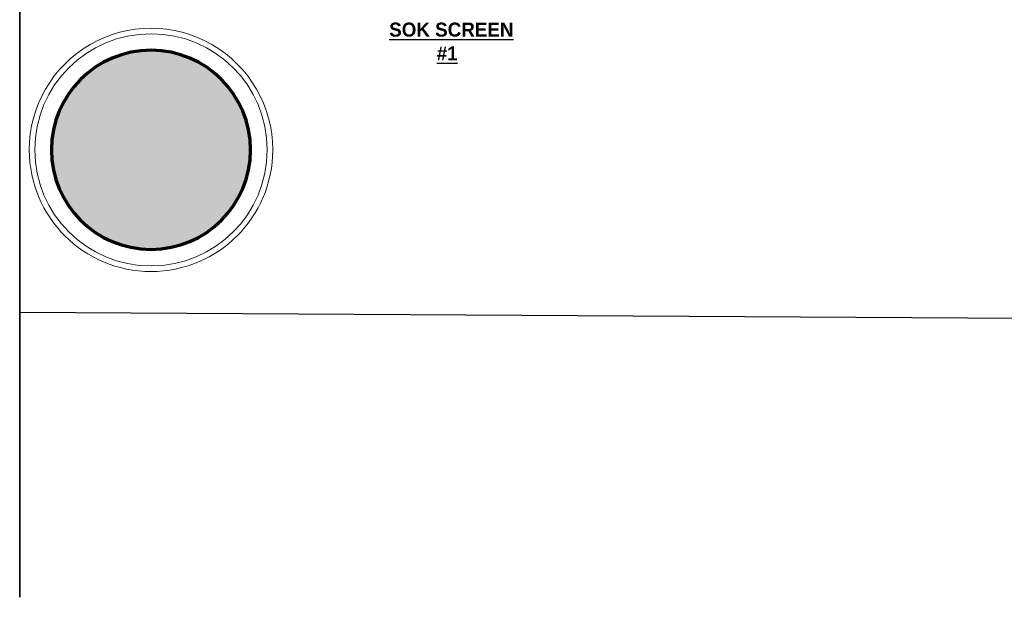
# Model space of a CAD drawing. Header units: millimetres. Extents: x -115221 to 194496, y -122556 to 375476.
# Tile 150 of 169: x 99695 to 104143, y 83428 to 86040. Entities that reach past the tile are written whole.
import ezdxf

# ---------------------------------------------------------------- set-up
doc = ezdxf.new("R2010")
doc.units = ezdxf.units.MM
doc.layers.add('FUR R0', color=8, linetype='Continuous')
doc.layers.add('WWDS FURNITURE LAYOUT', color=8, linetype='Continuous')
doc.styles.add('har', font='GOTHICB.TTF')

# ---------------------------------------------------------------- blocks, each defined once
blk = doc.blocks.new('NIA_Break Line w Scale - 1-100-21829179-F_B-13 PLAN')
at = {"layer": 'FUR R0'}
for p, q in [((13290.8, 266.7), (7150.8, 266.7)), ((7150.8, 266.7), (13290.8, 266.7))]:
    blk.add_line(p, q, dxfattribs=at)
blk = doc.blocks.new('FUR R0')
at = {"layer": 'WWDS FURNITURE LAYOUT'}
blk.add_hatch(color=8, dxfattribs=at).paths.add_polyline_path([(-8862.8, -6401.6), (-8937.2, -6401.6), (-9012.1, -6414.4), (-9080.8, -6438), (-9146.1, -6473.4), (-9204.8, -6519), (-9255.1, -6573.7), (-9295.8, -6635.9), (-9325.6, -6704), (-9343.9, -6776), (-9350, -6850.1), (-9343.9, -6924.1), (-9325.6, -6996.2), (-9295.8, -7064.3), (-9255.1, -7126.5), (-9204.8, -7181.2), (-9146.1, -7226.8), (-9080.8, -7262.2), (-9010.5, -7286.3), (-8937.2, -7298.5), (-8862.8, -7298.5), (-8789.5, -7286.3), (-8719.2, -7262.2), (-8653.9, -7226.8), (-8595.2, -7181.2), (-8544.9, -7126.5), (-8504.2, -7064.3), (-8474.4, -6996.2), (-8456.1, -6924.1), (-8450, -6850.1), (-8456.1, -6776), (-8474.4, -6704), (-8504.2, -6635.9), (-8544.9, -6573.7), (-8595.2, -6519), (-8653.9, -6473.4), (-8719.2, -6438), (-8789.5, -6413.8)])
at = {"layer": 'WWDS FURNITURE LAYOUT', "color": 8}
blk.add_line((-4960.2, -7612.5), (-9493.3, -7585.7), dxfattribs=at)
at = {"layer": 'WWDS FURNITURE LAYOUT', "color": 8, "lineweight": 15}
blk.add_lwpolyline([(-9450, -6850.6, 0.999308), (-8350, -6850.6, 1.000692)], format="xyb", close=True, dxfattribs=at)
at = {"layer": 'WWDS FURNITURE LAYOUT', "color": 8, "lineweight": 9}
blk.add_circle((-8900, -6850.2), 525, dxfattribs=at)
at = {"layer": 'WWDS FURNITURE LAYOUT', "color": 8, "lineweight": 70}
for start, end in [(0, 180), (180, 0)]:
    blk.add_arc((-8900, -6850.1), 450, start, end, dxfattribs=at)
at = {"layer": 'WWDS FURNITURE LAYOUT', "color": 8, "rotation": 270}
blk.add_blockref('NIA_Break Line w Scale - 1-100-21829179-F_B-13 PLAN', (-9760, 4417.3), dxfattribs=at)
at = {"layer": 'WWDS FURNITURE LAYOUT', "color": 8, "style": 'har'}
for s, p in [('%%USOK SCREEN', (-7824, -6338.3, 0)), ('%%U#1', (-7609.3, -6445.8, 0))]:
    blk.add_text(s, height=63.5, rotation=0, dxfattribs=at).set_placement(p)

msp = doc.modelspace()

# ---------------------------------------------------------------- block references
at = {"layer": 'WWDS FURNITURE LAYOUT'}
msp.add_blockref('FUR R0', (109188.4, 92301.9), dxfattribs=at)

doc.saveas('drawing.dxf')
